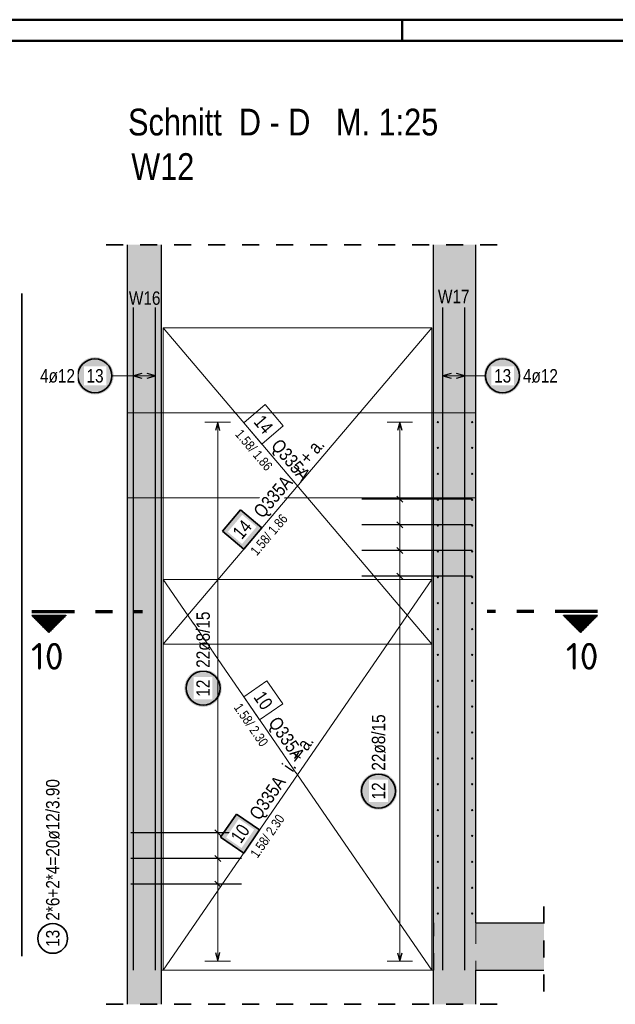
# Model space of a CAD drawing. Header units: millimetres. Extents: x -12.7 to 49.1, y -8.7 to 26.3.
# Tile 31 of 35: x 36.7 to 40.3, y 15.2 to 21. Entities that reach past the tile are written whole.
import ezdxf
from ezdxf.enums import TextEntityAlignment as Align

# ---------------------------------------------------------------- set-up
doc = ezdxf.new("R2010")
doc.units = ezdxf.units.MM
for name, pattern in [('DASHDOT', [1, 0.5, -0.25, 0, -0.25]), ('DASHDOTX2', [2, 1, -0.5, 0, -0.5]), ('HIDDEN', [0.375, 0.25, -0.125])]:
    doc.linetypes.add(name, pattern=pattern)
doc.layers.add('nplo Bewehrung', color=7, linetype='Continuous', lineweight=20)
doc.styles.add('Arial Narrow', font='ARIALN.TTF')
doc.styles.add('isocp', font='isocp', dxfattribs={"width": 1.1})
doc.linetypes.add('STRAKON_Linetype_13', pattern='A,15,[130,ltypeshp.shx,S=1.875,R=-30,X=0,Y=0],-1.875,[130,ltypeshp.shx,S=1.875,R=-30,X=0,Y=0]', length=16.875)
pattern_1 = [(270, (0, 0), (0.01, -2e-18), [])]

msp = doc.modelspace()

# ---------------------------------------------------------------- hatches: boundary and pattern name
at = {"lineweight": 13, "true_color": 0xd7ffd7}
for points in [[(37.3834, 18.7111), (37.5834, 18.7111), (37.5834, 19.7011), (37.3834, 19.7011)], [(39.1834, 18.7111), (39.4334, 18.7111), (39.4334, 19.7011), (39.1834, 19.7011)], [(37.3834, 15.7111), (37.5834, 15.7111), (37.5834, 18.7111), (37.3834, 18.7111)], [(39.1834, 15.7111), (39.4334, 15.7111), (39.4334, 18.7111), (39.1834, 18.7111)], [(37.3834, 15.4311), (37.5832, 15.4311), (37.5832, 15.7111), (37.3834, 15.7111)], [(39.1834, 15.4311), (39.8332, 15.4311), (39.8332, 15.7111), (39.1834, 15.7111)], [(37.3834, 15.2311), (37.5834, 15.2311), (37.5834, 15.4311), (37.3834, 15.4311)], [(39.1836, 15.2311), (39.4336, 15.2311), (39.4336, 15.4311), (39.1836, 15.4311)]]:
    msp.add_hatch(color=254, dxfattribs=at).paths.add_polyline_path(points)
at = {"lineweight": 25, "true_color": 0xffffff}
for points in [[(37.3019, 18.9294), (37.3019, 18.9333), (37.3017, 18.9371), (37.3013, 18.9409), (37.3009, 18.9448), (37.3003, 18.9485), (37.2995, 18.9523), (37.2987, 18.9561), (37.2977, 18.9598), (37.2966, 18.9634), (37.2953, 18.9671), (37.2939, 18.9707), (37.2924, 18.9742), (37.2908, 18.9777), (37.2891, 18.9811), (37.2872, 18.9844), (37.2852, 18.9877), (37.2831, 18.991), (37.2809, 18.9941), (37.2786, 18.9972), (37.2762, 19.0002), (37.2737, 19.0031), (37.2711, 19.0059), (37.2684, 19.0086), (37.2655, 19.0112), (37.2626, 19.0137), (37.2597, 19.0161), (37.2566, 19.0184), (37.2534, 19.0206), (37.2502, 19.0227), (37.2469, 19.0247), (37.2436, 19.0266), (37.2402, 19.0283), (37.2367, 19.0299), (37.2331, 19.0314), (37.2296, 19.0328), (37.2259, 19.0341), (37.2223, 19.0352), (37.2185, 19.0362), (37.2148, 19.037), (37.211, 19.0378), (37.2072, 19.0384), (37.2034, 19.0388), (37.1996, 19.0392), (37.1958, 19.0394), (37.1919, 19.0394), (37.1881, 19.0394), (37.1843, 19.0392), (37.1804, 19.0388), (37.1766, 19.0384), (37.1728, 19.0378), (37.1691, 19.037), (37.1653, 19.0362), (37.1616, 19.0352), (37.1579, 19.0341), (37.1543, 19.0328), (37.1507, 19.0314), (37.1472, 19.0299), (37.1437, 19.0283), (37.1403, 19.0266), (37.1369, 19.0247), (37.1336, 19.0227), (37.1304, 19.0206), (37.1273, 19.0184), (37.1242, 19.0161), (37.1212, 19.0137), (37.1183, 19.0112), (37.1155, 19.0086), (37.1128, 19.0059), (37.1102, 19.0031), (37.1077, 19.0002), (37.1053, 18.9972), (37.1029, 18.9941), (37.1007, 18.991), (37.0987, 18.9877), (37.0967, 18.9844), (37.0948, 18.9811), (37.0931, 18.9777), (37.0914, 18.9742), (37.0899, 18.9707), (37.0886, 18.9671), (37.0873, 18.9634), (37.0862, 18.9598), (37.0852, 18.9561), (37.0843, 18.9523), (37.0836, 18.9485), (37.083, 18.9448), (37.0825, 18.9409), (37.0822, 18.9371), (37.082, 18.9333), (37.0819, 18.9294), (37.082, 18.9256), (37.0822, 18.9218), (37.0825, 18.9179), (37.083, 18.9141), (37.0836, 18.9103), (37.0843, 18.9066), (37.0852, 18.9028), (37.0862, 18.8991), (37.0873, 18.8955), (37.0886, 18.8918), (37.0899, 18.8882), (37.0914, 18.8847), (37.0931, 18.8812), (37.0948, 18.8778), (37.0967, 18.8744), (37.0987, 18.8712), (37.1007, 18.8679), (37.1029, 18.8648), (37.1053, 18.8617), (37.1077, 18.8587), (37.1102, 18.8558), (37.1128, 18.853), (37.1155, 18.8503), (37.1183, 18.8477), (37.1212, 18.8452), (37.1242, 18.8428), (37.1273, 18.8405), (37.1304, 18.8383), (37.1336, 18.8362), (37.1369, 18.8342), (37.1403, 18.8323), (37.1437, 18.8306), (37.1472, 18.829), (37.1507, 18.8275), (37.1543, 18.8261), (37.1579, 18.8248), (37.1616, 18.8237), (37.1653, 18.8227), (37.1691, 18.8219), (37.1728, 18.8211), (37.1766, 18.8205), (37.1804, 18.8201), (37.1843, 18.8197), (37.1881, 18.8195), (37.1919, 18.8194), (37.1958, 18.8195), (37.1996, 18.8197), (37.2034, 18.8201), (37.2072, 18.8205), (37.211, 18.8211), (37.2148, 18.8219), (37.2185, 18.8227), (37.2223, 18.8237), (37.2259, 18.8248), (37.2296, 18.8261), (37.2331, 18.8275), (37.2367, 18.829), (37.2402, 18.8306), (37.2436, 18.8323), (37.2469, 18.8342), (37.2502, 18.8362), (37.2534, 18.8383), (37.2566, 18.8405), (37.2597, 18.8428), (37.2626, 18.8452), (37.2655, 18.8477), (37.2684, 18.8503), (37.2711, 18.853), (37.2737, 18.8558), (37.2762, 18.8587), (37.2786, 18.8617), (37.2809, 18.8648), (37.2831, 18.8679), (37.2852, 18.8712), (37.2872, 18.8744), (37.2891, 18.8778), (37.2908, 18.8812), (37.2924, 18.8847), (37.2939, 18.8882), (37.2953, 18.8918), (37.2966, 18.8955), (37.2977, 18.8991), (37.2987, 18.9028), (37.2995, 18.9066), (37.3003, 18.9103), (37.3009, 18.9141), (37.3013, 18.9179), (37.3017, 18.9218)], [(39.7, 18.9294), (39.7, 18.9333), (39.6998, 18.9371), (39.6994, 18.9409), (39.699, 18.9448), (39.6984, 18.9485), (39.6976, 18.9523), (39.6968, 18.9561), (39.6958, 18.9598), (39.6946, 18.9634), (39.6934, 18.9671), (39.692, 18.9707), (39.6905, 18.9742), (39.6889, 18.9777), (39.6871, 18.9811), (39.6853, 18.9844), (39.6833, 18.9877), (39.6812, 18.991), (39.679, 18.9941), (39.6767, 18.9972), (39.6743, 19.0002), (39.6718, 19.0031), (39.6692, 19.0059), (39.6664, 19.0086), (39.6636, 19.0112), (39.6607, 19.0137), (39.6577, 19.0161), (39.6547, 19.0184), (39.6515, 19.0206), (39.6483, 19.0227), (39.645, 19.0247), (39.6417, 19.0266), (39.6382, 19.0283), (39.6348, 19.0299), (39.6312, 19.0314), (39.6276, 19.0328), (39.624, 19.0341), (39.6203, 19.0352), (39.6166, 19.0362), (39.6129, 19.037), (39.6091, 19.0378), (39.6053, 19.0384), (39.6015, 19.0388), (39.5977, 19.0392), (39.5939, 19.0394), (39.59, 19.0394), (39.5862, 19.0394), (39.5824, 19.0392), (39.5785, 19.0388), (39.5747, 19.0384), (39.5709, 19.0378), (39.5672, 19.037), (39.5634, 19.0362), (39.5597, 19.0352), (39.556, 19.0341), (39.5524, 19.0328), (39.5488, 19.0314), (39.5453, 19.0299), (39.5418, 19.0283), (39.5384, 19.0266), (39.535, 19.0247), (39.5317, 19.0227), (39.5285, 19.0206), (39.5254, 19.0184), (39.5223, 19.0161), (39.5193, 19.0137), (39.5164, 19.0112), (39.5136, 19.0086), (39.5109, 19.0059), (39.5083, 19.0031), (39.5058, 19.0002), (39.5033, 18.9972), (39.501, 18.9941), (39.4988, 18.991), (39.4967, 18.9877), (39.4948, 18.9844), (39.4929, 18.9811), (39.4912, 18.9777), (39.4895, 18.9742), (39.488, 18.9707), (39.4867, 18.9671), (39.4854, 18.9634), (39.4843, 18.9598), (39.4833, 18.9561), (39.4824, 18.9523), (39.4817, 18.9485), (39.4811, 18.9448), (39.4806, 18.9409), (39.4803, 18.9371), (39.4801, 18.9333), (39.48, 18.9294), (39.4801, 18.9256), (39.4803, 18.9218), (39.4806, 18.9179), (39.4811, 18.9141), (39.4817, 18.9103), (39.4824, 18.9066), (39.4833, 18.9028), (39.4843, 18.8991), (39.4854, 18.8955), (39.4867, 18.8918), (39.488, 18.8882), (39.4895, 18.8847), (39.4912, 18.8812), (39.4929, 18.8778), (39.4948, 18.8744), (39.4967, 18.8712), (39.4988, 18.8679), (39.501, 18.8648), (39.5033, 18.8617), (39.5058, 18.8587), (39.5083, 18.8558), (39.5109, 18.853), (39.5136, 18.8503), (39.5164, 18.8477), (39.5193, 18.8452), (39.5223, 18.8428), (39.5254, 18.8405), (39.5285, 18.8383), (39.5317, 18.8362), (39.535, 18.8342), (39.5384, 18.8323), (39.5418, 18.8306), (39.5453, 18.829), (39.5488, 18.8275), (39.5524, 18.8261), (39.556, 18.8248), (39.5597, 18.8237), (39.5634, 18.8227), (39.5672, 18.8219), (39.5709, 18.8211), (39.5747, 18.8205), (39.5785, 18.8201), (39.5824, 18.8197), (39.5862, 18.8195), (39.59, 18.8194), (39.5939, 18.8195), (39.5977, 18.8197), (39.6015, 18.8201), (39.6053, 18.8205), (39.6091, 18.8211), (39.6129, 18.8219), (39.6166, 18.8227), (39.6203, 18.8237), (39.624, 18.8248), (39.6276, 18.8261), (39.6312, 18.8275), (39.6348, 18.829), (39.6382, 18.8306), (39.6417, 18.8323), (39.645, 18.8342), (39.6483, 18.8362), (39.6515, 18.8383), (39.6547, 18.8405), (39.6577, 18.8428), (39.6607, 18.8452), (39.6636, 18.8477), (39.6664, 18.8503), (39.6692, 18.853), (39.6718, 18.8558), (39.6743, 18.8587), (39.6767, 18.8617), (39.679, 18.8648), (39.6812, 18.8679), (39.6833, 18.8712), (39.6853, 18.8744), (39.6871, 18.8778), (39.6889, 18.8812), (39.6905, 18.8847), (39.692, 18.8882), (39.6934, 18.8918), (39.6946, 18.8955), (39.6958, 18.8991), (39.6968, 18.9028), (39.6976, 18.9066), (39.6984, 18.9103), (39.699, 18.9141), (39.6994, 18.9179), (39.6998, 18.9218)], [(38.0483, 18.1416), (37.9414, 18.0158), (38.0672, 17.909), (38.174, 18.0348)], [(37.9383, 17.091), (37.9382, 17.0948), (37.938, 17.0986), (37.9377, 17.1025), (37.9372, 17.1063), (37.9366, 17.1101), (37.9359, 17.1138), (37.935, 17.1176), (37.934, 17.1213), (37.9329, 17.125), (37.9316, 17.1286), (37.9302, 17.1322), (37.9287, 17.1357), (37.9271, 17.1392), (37.9254, 17.1426), (37.9235, 17.146), (37.9215, 17.1493), (37.9194, 17.1525), (37.9172, 17.1556), (37.9149, 17.1587), (37.9125, 17.1617), (37.91, 17.1646), (37.9074, 17.1674), (37.9047, 17.1701), (37.9019, 17.1727), (37.899, 17.1752), (37.896, 17.1776), (37.8929, 17.18), (37.8898, 17.1822), (37.8865, 17.1843), (37.8833, 17.1862), (37.8799, 17.1881), (37.8765, 17.1898), (37.873, 17.1915), (37.8695, 17.193), (37.8659, 17.1943), (37.8622, 17.1956), (37.8586, 17.1967), (37.8549, 17.1977), (37.8511, 17.1986), (37.8474, 17.1993), (37.8436, 17.1999), (37.8398, 17.2004), (37.8359, 17.2007), (37.8321, 17.2009), (37.8283, 17.201), (37.8244, 17.2009), (37.8206, 17.2007), (37.8168, 17.2004), (37.8129, 17.1999), (37.8092, 17.1993), (37.8054, 17.1986), (37.8016, 17.1977), (37.7979, 17.1967), (37.7943, 17.1956), (37.7906, 17.1943), (37.787, 17.193), (37.7835, 17.1915), (37.78, 17.1898), (37.7766, 17.1881), (37.7733, 17.1862), (37.77, 17.1843), (37.7667, 17.1822), (37.7636, 17.18), (37.7605, 17.1776), (37.7575, 17.1752), (37.7547, 17.1727), (37.7518, 17.1701), (37.7491, 17.1674), (37.7465, 17.1646), (37.744, 17.1617), (37.7416, 17.1587), (37.7393, 17.1556), (37.7371, 17.1525), (37.735, 17.1493), (37.733, 17.146), (37.7311, 17.1426), (37.7294, 17.1392), (37.7278, 17.1357), (37.7263, 17.1322), (37.7249, 17.1286), (37.7236, 17.125), (37.7225, 17.1213), (37.7215, 17.1176), (37.7207, 17.1138), (37.7199, 17.1101), (37.7193, 17.1063), (37.7189, 17.1025), (37.7185, 17.0986), (37.7183, 17.0948), (37.7183, 17.091), (37.7183, 17.0871), (37.7185, 17.0833), (37.7189, 17.0795), (37.7193, 17.0757), (37.7199, 17.0719), (37.7207, 17.0681), (37.7215, 17.0644), (37.7225, 17.0606), (37.7236, 17.057), (37.7249, 17.0533), (37.7263, 17.0498), (37.7278, 17.0462), (37.7294, 17.0427), (37.7311, 17.0393), (37.733, 17.036), (37.735, 17.0327), (37.7371, 17.0295), (37.7393, 17.0263), (37.7416, 17.0232), (37.744, 17.0203), (37.7465, 17.0174), (37.7491, 17.0146), (37.7518, 17.0118), (37.7547, 17.0092), (37.7575, 17.0067), (37.7605, 17.0043), (37.7636, 17.002), (37.7667, 16.9998), (37.77, 16.9977), (37.7733, 16.9957), (37.7766, 16.9938), (37.78, 16.9921), (37.7835, 16.9905), (37.787, 16.989), (37.7906, 16.9876), (37.7943, 16.9864), (37.7979, 16.9852), (37.8016, 16.9842), (37.8054, 16.9834), (37.8092, 16.9826), (37.8129, 16.982), (37.8168, 16.9816), (37.8206, 16.9812), (37.8244, 16.981), (37.8283, 16.981), (37.8321, 16.981), (37.8359, 16.9812), (37.8398, 16.9816), (37.8436, 16.982), (37.8474, 16.9826), (37.8511, 16.9834), (37.8549, 16.9842), (37.8586, 16.9852), (37.8622, 16.9864), (37.8659, 16.9876), (37.8695, 16.989), (37.873, 16.9905), (37.8765, 16.9921), (37.8799, 16.9938), (37.8833, 16.9957), (37.8865, 16.9977), (37.8898, 16.9998), (37.8929, 17.002), (37.896, 17.0043), (37.899, 17.0067), (37.9019, 17.0092), (37.9047, 17.0118), (37.9074, 17.0146), (37.91, 17.0174), (37.9125, 17.0203), (37.9149, 17.0232), (37.9172, 17.0263), (37.9194, 17.0295), (37.9215, 17.0327), (37.9235, 17.036), (37.9254, 17.0393), (37.9271, 17.0427), (37.9287, 17.0462), (37.9302, 17.0498), (37.9316, 17.0533), (37.9329, 17.057), (37.934, 17.0606), (37.935, 17.0644), (37.9359, 17.0681), (37.9366, 17.0719), (37.9372, 17.0757), (37.9377, 17.0795), (37.938, 17.0833)], [(38.9704, 16.486), (38.9703, 16.4898), (38.9701, 16.4937), (38.9698, 16.4975), (38.9693, 16.5013), (38.9687, 16.5051), (38.968, 16.5089), (38.9671, 16.5126), (38.9661, 16.5163), (38.965, 16.52), (38.9638, 16.5236), (38.9624, 16.5272), (38.9609, 16.5307), (38.9593, 16.5342), (38.9575, 16.5376), (38.9557, 16.541), (38.9537, 16.5443), (38.9516, 16.5475), (38.9494, 16.5506), (38.9471, 16.5537), (38.9447, 16.5567), (38.9422, 16.5596), (38.9395, 16.5624), (38.9368, 16.5651), (38.934, 16.5677), (38.9311, 16.5703), (38.9281, 16.5727), (38.9251, 16.575), (38.9219, 16.5772), (38.9187, 16.5793), (38.9154, 16.5813), (38.9121, 16.5831), (38.9086, 16.5849), (38.9052, 16.5865), (38.9016, 16.588), (38.898, 16.5894), (38.8944, 16.5906), (38.8907, 16.5917), (38.887, 16.5927), (38.8833, 16.5936), (38.8795, 16.5943), (38.8757, 16.5949), (38.8719, 16.5954), (38.8681, 16.5957), (38.8642, 16.5959), (38.8604, 16.596), (38.8566, 16.5959), (38.8527, 16.5957), (38.8489, 16.5954), (38.8451, 16.5949), (38.8413, 16.5943), (38.8375, 16.5936), (38.8338, 16.5927), (38.8301, 16.5917), (38.8264, 16.5906), (38.8228, 16.5894), (38.8192, 16.588), (38.8157, 16.5865), (38.8122, 16.5849), (38.8088, 16.5831), (38.8054, 16.5813), (38.8021, 16.5793), (38.7989, 16.5772), (38.7958, 16.575), (38.7927, 16.5727), (38.7897, 16.5703), (38.7868, 16.5677), (38.784, 16.5651), (38.7813, 16.5624), (38.7787, 16.5596), (38.7761, 16.5567), (38.7737, 16.5537), (38.7714, 16.5506), (38.7692, 16.5475), (38.7671, 16.5443), (38.7651, 16.541), (38.7633, 16.5376), (38.7615, 16.5342), (38.7599, 16.5307), (38.7584, 16.5272), (38.757, 16.5236), (38.7558, 16.52), (38.7547, 16.5163), (38.7537, 16.5126), (38.7528, 16.5089), (38.7521, 16.5051), (38.7515, 16.5013), (38.751, 16.4975), (38.7507, 16.4937), (38.7505, 16.4898), (38.7504, 16.486), (38.7505, 16.4822), (38.7507, 16.4783), (38.751, 16.4745), (38.7515, 16.4707), (38.7521, 16.4669), (38.7528, 16.4631), (38.7537, 16.4594), (38.7547, 16.4557), (38.7558, 16.452), (38.757, 16.4484), (38.7584, 16.4448), (38.7599, 16.4412), (38.7615, 16.4378), (38.7633, 16.4343), (38.7651, 16.431), (38.7671, 16.4277), (38.7692, 16.4245), (38.7714, 16.4213), (38.7737, 16.4183), (38.7761, 16.4153), (38.7787, 16.4124), (38.7813, 16.4096), (38.784, 16.4069), (38.7868, 16.4042), (38.7897, 16.4017), (38.7927, 16.3993), (38.7958, 16.397), (38.7989, 16.3948), (38.8021, 16.3927), (38.8054, 16.3907), (38.8088, 16.3889), (38.8122, 16.3871), (38.8157, 16.3855), (38.8192, 16.384), (38.8228, 16.3826), (38.8264, 16.3814), (38.8301, 16.3803), (38.8338, 16.3793), (38.8375, 16.3784), (38.8413, 16.3777), (38.8451, 16.3771), (38.8489, 16.3766), (38.8527, 16.3763), (38.8566, 16.3761), (38.8604, 16.376), (38.8642, 16.3761), (38.8681, 16.3763), (38.8719, 16.3766), (38.8757, 16.3771), (38.8795, 16.3777), (38.8833, 16.3784), (38.887, 16.3793), (38.8907, 16.3803), (38.8944, 16.3814), (38.898, 16.3826), (38.9016, 16.384), (38.9052, 16.3855), (38.9086, 16.3871), (38.9121, 16.3889), (38.9154, 16.3907), (38.9187, 16.3927), (38.9219, 16.3948), (38.9251, 16.397), (38.9281, 16.3993), (38.9311, 16.4017), (38.934, 16.4042), (38.9368, 16.4069), (38.9395, 16.4096), (38.9422, 16.4124), (38.9447, 16.4153), (38.9471, 16.4183), (38.9494, 16.4213), (38.9516, 16.4245), (38.9537, 16.4277), (38.9557, 16.431), (38.9575, 16.4343), (38.9593, 16.4378), (38.9609, 16.4412), (38.9624, 16.4448), (38.9638, 16.4484), (38.965, 16.452), (38.9661, 16.4557), (38.9671, 16.4594), (38.968, 16.4631), (38.9687, 16.4669), (38.9693, 16.4707), (38.9698, 16.4745), (38.9701, 16.4783)]]:
    msp.add_hatch(color=7, dxfattribs=at).paths.add_polyline_path(points)
at = {"lineweight": 50}
h = msp.add_hatch(dxfattribs=at)
h.set_pattern_fill('Mau', color=4, scale=0.01, angle=270, style=0, pattern_type=2)
h.set_pattern_definition(pattern_1)
h.paths.add_polyline_path([(37.0209, 17.5184), (36.8209, 17.5184), (36.9209, 17.4184)])
h = msp.add_hatch(dxfattribs=at)
h.set_pattern_fill('Mau', color=4, scale=0.01, angle=270, style=0, pattern_type=2)
h.set_pattern_definition(pattern_1)
h.paths.add_polyline_path([(39.9493, 17.5184), (40.0493, 17.4184), (40.1493, 17.5184)])
at = {"lineweight": 18, "true_color": 0xffffff}
msp.add_hatch(color=7, dxfattribs=at).paths.add_polyline_path([(38.0247, 16.3504), (37.9312, 16.2144), (38.0672, 16.121), (38.1607, 16.257)])

# ---------------------------------------------------------------- linework, layer by layer
at = {"color": 4, "linetype": 'Continuous', "lineweight": 50}
for p, q in [((43.75, 21.025), (0, 21.025)), ((39, 21.025), (39, 20.9)), ((43.625, 20.9), (0.5, 20.9))]:
    msp.add_line(p, q, dxfattribs=at)
at = {"color": 2, "linetype": 'HIDDEN', "lineweight": 35, "ltscale": 0.25}
for p, q in [((37.2584, 19.7011), (39.5584, 19.7011)), ((39.8332, 15.3061), (39.8332, 15.8361)), ((37.2584, 15.2311), (39.5586, 15.2311))]:
    msp.add_line(p, q, dxfattribs=at)
at = {"color": 3, "linetype": 'Continuous', "lineweight": 25}
for p, q in [((37.3834, 18.7111), (37.3834, 19.7011)), ((37.5834, 18.7111), (37.5834, 19.7011)), ((39.1831, 18.7111), (39.1831, 19.7011)), ((39.1834, 18.7111), (39.1834, 19.7011)), ((39.4334, 18.7111), (39.4334, 19.7011)), ((37.4182, 15.4311), (37.4182, 19.3311)), ((37.5482, 15.4311), (37.5482, 19.3311)), ((37.5482, 15.4311), (37.5482, 19.3311)), ((39.2384, 15.4311), (39.2384, 19.3311)), ((39.2384, 15.4311), (39.2384, 19.3311)), ((39.3684, 15.4311), (39.3684, 19.3311)), ((37.4682, 18.9428), (37.4182, 18.9294)), ((37.4682, 18.9428), (37.4182, 18.9294)), ((37.4182, 18.9294), (37.4682, 18.9161)), ((37.4182, 18.9294), (37.4682, 18.9161)), ((37.5482, 18.9294), (37.4982, 18.9428)), ((37.5482, 18.9294), (37.4982, 18.9428)), ((37.4982, 18.9161), (37.5482, 18.9294)), ((37.4982, 18.9161), (37.5482, 18.9294)), ((39.2884, 18.9428), (39.2384, 18.9294)), ((39.2884, 18.9428), (39.2384, 18.9294)), ((39.2384, 18.9294), (39.2884, 18.9161)), ((39.2384, 18.9294), (39.2884, 18.9161)), ((39.3684, 18.9294), (39.3184, 18.9428)), ((39.3684, 18.9294), (39.3184, 18.9428)), ((39.3184, 18.9161), (39.3684, 18.9294)), ((39.3184, 18.9161), (39.3684, 18.9294)), ((37.3834, 15.7111), (37.3834, 18.7111)), ((37.5834, 15.7111), (37.5834, 18.7111)), ((37.9141, 18.6571), (37.9007, 18.6071)), ((37.9275, 18.6071), (37.9141, 18.6571)), ((38.9854, 18.6571), (38.972, 18.6071)), ((38.9988, 18.6071), (38.9854, 18.6571)), ((39.1831, 18.7111), (39.1834, 18.7111)), ((39.1834, 15.7111), (39.1834, 18.7111)), ((39.4334, 15.7111), (39.4334, 18.7111)), ((39.4118, 18.2039), (38.7618, 18.2039)), ((38.9677, 18.2215), (39.0031, 18.1862)), ((39.4119, 18.0528), (38.7619, 18.0528)), ((38.9677, 18.0705), (39.0031, 18.0351)), ((38.9677, 17.9194), (39.0031, 17.8841)), ((39.412, 17.9017), (38.762, 17.9017)), ((39.4121, 17.7507), (38.7621, 17.7507)), ((38.9677, 17.7683), (39.0031, 17.733)), ((38.0534, 16.2403), (37.4034, 16.2403)), ((37.8964, 16.258), (37.9317, 16.2226)), ((38.0534, 16.0893), (37.4034, 16.0893)), ((37.8964, 16.1069), (37.9317, 16.0716)), ((38.0534, 15.9382), (37.4034, 15.9382)), ((37.8964, 15.9559), (37.9317, 15.9205)), ((37.3834, 15.4311), (37.3834, 15.7111)), ((37.5832, 15.4311), (37.5832, 15.7111)), ((37.5832, 15.7111), (37.5834, 15.7111)), ((39.1834, 15.4311), (39.1834, 15.7111)), ((39.4334, 15.7111), (39.8332, 15.7111)), ((37.9007, 15.5351), (37.9141, 15.4851)), ((37.9141, 15.4851), (37.9275, 15.5351)), ((38.972, 15.5347), (38.9854, 15.4847)), ((38.9854, 15.4847), (38.9988, 15.5347)), ((37.3834, 15.2311), (37.3834, 15.4311)), ((37.5832, 15.4311), (37.5834, 15.4311)), ((37.5834, 15.2311), (37.5834, 15.4311)), ((39.1834, 15.4311), (39.1836, 15.4311)), ((39.1836, 15.2311), (39.1836, 15.4311)), ((39.4336, 15.2311), (39.4336, 15.4311)), ((39.4336, 15.4311), (39.8332, 15.4311))]:
    msp.add_line(p, q, dxfattribs=at)
at = {"color": 3, "linetype": 'HIDDEN', "lineweight": 25, "ltscale": 0.25}
for p, q in [((37.5832, 18.7111), (37.5832, 19.7011)), ((37.5832, 15.7111), (37.5832, 18.7111)), ((39.1834, 15.7111), (39.1848, 15.7111)), ((39.1848, 15.4311), (39.1848, 15.7111)), ((39.1836, 15.4311), (39.1848, 15.4311))]:
    msp.add_line(p, q, dxfattribs=at)
at = {"color": 2, "linetype": 'Continuous', "lineweight": 35}
for p, q in [((36.7626, 19.4141), (36.7626, 15.5141)), ((38.0483, 18.1416), (37.9414, 18.0158)), ((38.174, 18.0348), (38.0483, 18.1416)), ((38.0672, 17.909), (38.174, 18.0348)), ((37.9414, 18.0158), (38.0672, 17.909)), ((36.8209, 17.5184), (37.0209, 17.5184)), ((36.8209, 17.5184), (36.9209, 17.4184)), ((36.9209, 17.4184), (37.0209, 17.5184)), ((40.1493, 17.5184), (39.9493, 17.5184)), ((40.0493, 17.4184), (39.9493, 17.5184)), ((40.1493, 17.5184), (40.0493, 17.4184)), ((38.0247, 16.3504), (37.9312, 16.2144)), ((38.1607, 16.257), (38.0247, 16.3504)), ((38.0672, 16.121), (38.1607, 16.257)), ((37.9312, 16.2144), (38.0672, 16.121))]:
    msp.add_line(p, q, dxfattribs=at)
at = {"color": 7, "linetype": 'Continuous', "lineweight": 18}
for p, q in [((39.1731, 19.2111), (37.5932, 19.2111)), ((37.5932, 19.2111), (37.5932, 17.3511)), ((39.1732, 17.3511), (39.1731, 19.2111)), ((39.1732, 17.7311), (37.5932, 17.7311)), ((37.5932, 17.7311), (37.5932, 15.4311)), ((39.1734, 15.4311), (39.1732, 17.7311)), ((39.1732, 17.3511), (39.1732, 17.3511)), ((37.5932, 15.4311), (39.1734, 15.4311)), ((37.5932, 15.4311), (37.5932, 15.4311))]:
    msp.add_line(p, q, dxfattribs=at)
at = {"color": 9, "linetype": 'Continuous', "lineweight": 0}
for p, q in [((39.1731, 19.2111), (37.5932, 19.2111)), ((37.5932, 19.2111), (37.5932, 17.3511)), ((39.1732, 17.3511), (39.1731, 19.2111)), ((38.193, 18.7599), (38.0672, 18.6531)), ((38.2998, 18.6341), (38.193, 18.7599)), ((37.5832, 18.7111), (39.1834, 18.7111)), ((38.0672, 18.6531), (38.1741, 18.5273)), ((38.1741, 18.5273), (38.2998, 18.6341)), ((37.3834, 18.2111), (39.4334, 18.2111)), ((39.1732, 17.7311), (37.5932, 17.7311)), ((37.5932, 17.7311), (37.5932, 15.4311)), ((39.1734, 15.4311), (39.1732, 17.7311)), ((39.1732, 17.3511), (39.1732, 17.3511)), ((38.2033, 17.1345), (38.0673, 17.0411)), ((38.2967, 16.9985), (38.2033, 17.1345)), ((38.0673, 17.0411), (38.1607, 16.9051)), ((38.1607, 16.9051), (38.2967, 16.9985)), ((37.5932, 15.4311), (39.1734, 15.4311)), ((37.5932, 15.4311), (37.5932, 15.4311))]:
    msp.add_line(p, q, dxfattribs=at)
at = {"color": 5, "linetype": 'Continuous', "lineweight": 18}
for p, q in [((37.4182, 19.0044), (37.4182, 18.8544)), ((37.4182, 19.0044), (37.4182, 18.8544)), ((37.5482, 18.8544), (37.5482, 19.0044)), ((37.5482, 18.8544), (37.5482, 19.0044)), ((39.2384, 19.0044), (39.2384, 18.8544)), ((39.2384, 19.0044), (39.2384, 18.8544)), ((39.3684, 18.8544), (39.3684, 19.0044)), ((39.3684, 18.8544), (39.3684, 19.0044)), ((37.2919, 18.9294), (37.4182, 18.9294)), ((37.5482, 18.9294), (37.4182, 18.9294)), ((39.3684, 18.9294), (39.2384, 18.9294)), ((39.49, 18.9294), (39.3684, 18.9294)), ((37.9891, 18.6571), (37.8391, 18.6571)), ((37.9141, 15.4851), (37.9141, 18.6571)), ((39.0604, 18.6571), (38.9104, 18.6571)), ((38.9854, 15.4847), (38.9854, 18.6571)), ((38.9104, 18.2039), (39.0604, 18.2039)), ((38.9104, 18.0528), (39.0604, 18.0528)), ((38.9104, 17.9017), (39.0604, 17.9017)), ((38.9104, 17.7507), (39.0604, 17.7507)), ((37.8391, 16.2403), (37.9891, 16.2403)), ((37.8391, 16.0893), (37.9891, 16.0893)), ((37.8391, 15.9382), (37.9891, 15.9382)), ((37.8391, 15.4851), (37.9891, 15.4851)), ((38.9104, 15.4847), (39.0604, 15.4847))]:
    msp.add_line(p, q, dxfattribs=at)
at = {"color": 6, "linetype": 'STRAKON_Linetype_13', "lineweight": 13, "ltscale": 0.01}
msp.add_line((39.4334, 18.7111), (37.3834, 18.7111), dxfattribs=at)
at = {"color": 1, "linetype": 'DASHDOTX2', "lineweight": 70, "ltscale": 0.25}
for p, q in [((36.8209, 17.5434), (37.4709, 17.5434)), ((40.1493, 17.5434), (39.4993, 17.5434))]:
    msp.add_line(p, q, dxfattribs=at)
at = {"color": 9, "linetype": 'DASHDOT', "lineweight": 0, "ltscale": 0.25}
msp.add_line((39.4334, 15.7111), (39.4336, 15.4311), dxfattribs=at)
at = {"color": 9, "linetype": 'STRAKON_Linetype_13', "lineweight": 0, "ltscale": 0.01}
msp.add_line((39.1834, 15.4311), (37.5832, 15.4311), dxfattribs=at)
at = {"color": 2, "linetype": 'Continuous', "lineweight": 35}
for centre, radius in [((37.1919, 18.9294), 0.1), ((39.59, 18.9294), 0.1), ((37.8283, 17.091), 0.1), ((38.8604, 16.486), 0.1), ((36.9433, 15.6186), 0.0875)]:
    msp.add_circle(centre, radius, dxfattribs=at)
at = {"layer": 'nplo Bewehrung', "color": 9, "linetype": 'Continuous', "lineweight": 0}
for centre in [(39.2093, 18.6571), (39.2093, 18.6571), (39.4113, 18.6571), (39.4113, 18.6571), (39.2093, 18.5049), (39.2093, 18.5049), (39.4113, 18.5049), (39.4113, 18.5049), (39.2093, 18.3526), (39.2093, 18.3526), (39.4113, 18.3526), (39.4113, 18.3526), (39.2093, 18.2004), (39.2093, 18.2004), (39.4113, 18.2004), (39.4113, 18.2004), (39.2093, 18.0482), (39.2093, 18.0482), (39.4113, 18.0482), (39.4113, 18.0482), (39.2093, 17.896), (39.2093, 17.896), (39.4113, 17.896), (39.4113, 17.896), (39.2093, 17.7438), (39.2093, 17.7438), (39.4113, 17.7438), (39.4113, 17.7438), (39.2093, 17.5916), (39.2093, 17.5916), (39.4113, 17.5916), (39.4113, 17.5916), (39.2093, 17.4394), (39.2093, 17.4394), (39.4113, 17.4394), (39.4113, 17.4394), (39.2093, 17.2872), (39.2093, 17.2872), (39.4113, 17.2872), (39.4113, 17.2872), (39.2093, 17.135), (39.2093, 17.135), (39.4113, 17.135), (39.4113, 17.135), (39.2093, 16.9828), (39.2093, 16.9828), (39.4113, 16.9828), (39.4113, 16.9828), (39.2093, 16.8305), (39.2093, 16.8305), (39.4113, 16.8305), (39.4113, 16.8305), (39.2093, 16.6783), (39.2093, 16.6783), (39.4113, 16.6783), (39.4113, 16.6783), (39.2093, 16.5261), (39.2093, 16.5261), (39.4113, 16.5261), (39.4113, 16.5261), (39.2093, 16.3739), (39.2093, 16.3739), (39.4113, 16.3739), (39.4113, 16.3739), (39.2093, 16.2217), (39.2093, 16.2217), (39.4113, 16.2217), (39.4113, 16.2217), (39.2093, 16.0695), (39.2093, 16.0695), (39.4113, 16.0695), (39.4113, 16.0695), (39.2093, 15.9173), (39.2093, 15.9173), (39.4113, 15.9173), (39.4113, 15.9173), (39.2093, 15.7651), (39.2093, 15.7651), (39.4113, 15.7651), (39.4113, 15.7651)]:
    msp.add_circle(centre, 0.004, dxfattribs=at)

# ---------------------------------------------------------------- texts
at = {"color": 1, "lineweight": 70, "style": 'Arial Narrow'}
for s, p in [('Schnitt  D - D   M. 1:25', (37.3868, 20.3438)), ('W12', (37.4056, 20.0819))]:
    msp.add_text(s, height=0.1575, dxfattribs=at).set_placement(p)
at = {"color": 9, "lineweight": 0, "style": 'Arial Narrow'}
for s, p in [('W16', (37.3917, 19.3471)), ('W17', (39.21, 19.3568))]:
    msp.add_text(s, height=0.07875, dxfattribs=at).set_placement(p)
at = {"color": 2, "lineweight": 35, "style": 'isocp', "width": 1.15}
for p in [(36.9118, 17.2002), (40.0585, 17.2002)]:
    msp.add_text('10', height=0.1575, dxfattribs=at).set_placement(p, align=Align.CENTER)
at = {"color": 9, "lineweight": 0, "attachment_point": 1, "line_spacing_factor": 0.9, "style": 'Arial Narrow'}
for s, insert, char_height, rotation in [('14', (38.1814, 18.7069), 0.07875, 310.3469), ('10', (38.1864, 17.083), 0.07875, 304.49045), (' 1.58/ 2.30', (38.0426, 17.0241), 0.05625, 304.49045)]:
    msp.add_mtext(s, dxfattribs=dict(at, insert=insert, char_height=char_height, rotation=rotation))
at = {"color": 2, "lineweight": 35, "char_height": 0.07875, "attachment_point": 1, "rotation": 90, "line_spacing_factor": 0.9, "style": 'Arial Narrow'}
for s, insert in [('2*6+2*4=20ø12/3.90', (36.904, 15.7236)), ('13', (36.904, 15.569))]:
    msp.add_mtext(s, dxfattribs=dict(at, insert=insert))

# ---------------------------------------------------------------- next in the draw order: texts
at = {"color": 2, "lineweight": 35, "char_height": 0.07875, "attachment_point": 1, "line_spacing_factor": 0.9, "style": 'Arial Narrow', "bg_fill": 3, "box_fill_scale": 1.2, "bg_fill_color": 256, "bg_fill_true_color": 13158600, "bg_fill_transparency": 0}
for s, insert in [('4ø12', (36.8688, 18.9688)), ('13', (37.1423, 18.9688)), ('13', (39.5404, 18.9688)), ('4ø12', (39.71, 18.9688))]:
    msp.add_mtext(s, dxfattribs=dict(at, insert=insert))
at = {"color": 2, "lineweight": 35, "char_height": 0.07875, "attachment_point": 1, "rotation": 90, "line_spacing_factor": 0.9, "style": 'Arial Narrow', "bg_fill": 3, "box_fill_scale": 1.2, "bg_fill_color": 256, "bg_fill_true_color": 13158600, "bg_fill_transparency": 0}
for s, insert in [('22ø8/15', (37.7889, 17.211)), ('12', (37.7889, 17.0414)), ('22ø8/15', (38.821, 16.606)), ('12', (38.821, 16.4364))]:
    msp.add_mtext(s, dxfattribs=dict(at, insert=insert))

# ---------------------------------------------------------------- next in the draw order: linework, layer by layer
at = {"color": 7, "linetype": 'Continuous', "lineweight": 18}
for p, q in [((37.5932, 17.3511), (39.1731, 19.2109)), ((39.1732, 17.7308), (37.5932, 15.4311)), ((37.5932, 17.3511), (39.1732, 17.3511))]:
    msp.add_line(p, q, dxfattribs=at)
at = {"color": 9, "linetype": 'Continuous', "lineweight": 0}
msp.add_line((37.5932, 17.3511), (39.1732, 17.3511), dxfattribs=at)

# ---------------------------------------------------------------- next in the draw order: texts
at = {"color": 2, "lineweight": 35, "char_height": 0.07875, "attachment_point": 1, "line_spacing_factor": 0.9, "style": 'Arial Narrow', "bg_fill": 3, "box_fill_scale": 1.2, "bg_fill_color": 256, "bg_fill_true_color": 13158600, "bg_fill_transparency": 0}
for s, insert, rotation in [('14', (37.9956, 18.013), 49.6531), ('10', (37.9854, 16.2171), 55.50955)]:
    msp.add_mtext(s, dxfattribs=dict(at, insert=insert, rotation=rotation))

# ---------------------------------------------------------------- next in the draw order: texts
for insert, rotation in [((38.1178, 18.1366), 49.6531), ((38.0944, 16.3526), 55.50955)]:
    msp.add_mtext('Q335A', dxfattribs=dict(at, insert=insert, rotation=rotation))

# ---------------------------------------------------------------- next in the draw order: texts
at = {"color": 9, "lineweight": 0, "insert": (38.0444, 18.6337), "char_height": 0.05625, "attachment_point": 1, "rotation": 310.3469, "line_spacing_factor": 0.9, "style": 'Arial Narrow'}
msp.add_mtext(' 1.58/ 1.86', dxfattribs=at)
at = {"color": 3, "lineweight": 25, "char_height": 0.08, "attachment_point": 1, "line_spacing_factor": 0.9, "style": 'Arial Narrow', "bg_fill": 3, "box_fill_scale": 1.2, "bg_fill_color": 256, "bg_fill_true_color": 13158600, "bg_fill_transparency": 0}
for insert, rotation in [((38.3405, 18.4007), 49.6531), ((38.2889, 16.638), 55.50955)]:
    msp.add_mtext('i. + a.', dxfattribs=dict(at, insert=insert, rotation=rotation))
at = {"color": 2, "lineweight": 35, "char_height": 0.05625, "attachment_point": 1, "line_spacing_factor": 0.9, "style": 'Arial Narrow', "bg_fill": 3, "box_fill_scale": 1.2, "bg_fill_color": 256, "bg_fill_true_color": 13158600, "bg_fill_transparency": 0}
for s, insert, rotation in [(' 1.58/ 1.86', (38.09, 17.8896), 49.6531), (' 1.58/ 2.30', (38.0919, 16.104), 55.50955)]:
    msp.add_mtext(s, dxfattribs=dict(at, insert=insert, rotation=rotation))

# ---------------------------------------------------------------- next in the draw order: linework, layer by layer
at = {"color": 9, "linetype": 'Continuous', "lineweight": 0}
for p, q in [((37.5932, 19.2111), (39.1732, 17.3511)), ((39.1734, 15.4311), (37.5932, 17.7311))]:
    msp.add_line(p, q, dxfattribs=at)

# ---------------------------------------------------------------- next in the draw order: texts
at = {"color": 9, "lineweight": 0, "char_height": 0.07875, "attachment_point": 1, "line_spacing_factor": 0.9, "style": 'Arial Narrow'}
for insert, rotation in [((38.2836, 18.5663), 310.3469), ((38.2737, 16.9327), 304.49045)]:
    msp.add_mtext('Q335A', dxfattribs=dict(at, insert=insert, rotation=rotation))

doc.saveas('drawing.dxf')
